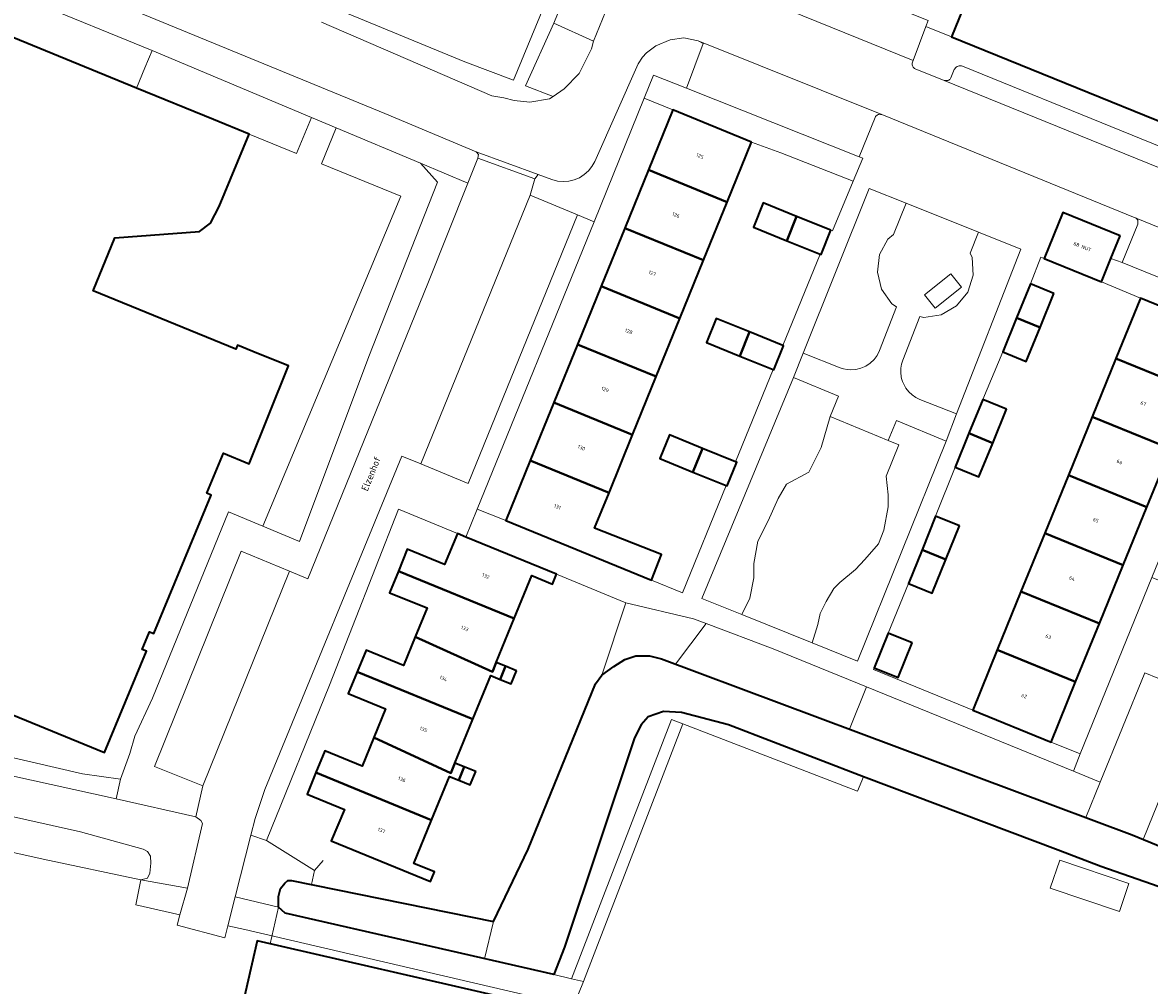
# Model space of a CAD drawing. Header units: metres. Extents: x 110065 to 112666, y 425872 to 427362.
# Tile 86 of 104: x 111609 to 111721, y 426440 to 426536. Entities that reach past the tile are written whole.
import ezdxf

# ---------------------------------------------------------------- set-up
doc = ezdxf.new("R2010")
doc.units = ezdxf.units.M
for name, color, linetype, lineweight in [('B-WE-GK-BESCHOEIING-G', 130, 'GK-BESCHOEIING', 35), ('B-WE-GR-BEPLANTING_CULTUUR_HEESTERS-GV', 90, 'Continuous', 18), ('B-WE-GR-GRAS-GV', 60, 'Continuous', 13), ('B-WE-GR-HAAG-G', 90, 'GR-HAAG1', 13), ('B-WE-IE-TERREINAFSCHEIDING_KUNSTMATIG_HEKWERK-G', 20, 'IE-TERREINAFSCHEIDING-KUNSTMATIG', 18), ('B-WE-OG-BEBOUWING-GV', 7, 'Continuous', 35), ('B-WE-OG-BEBOUWING-T18', 10, 'Continuous', 18), ('B-WE-OG-BEBOUWING_OVERIG-GV', 7, 'Continuous', 18), ('B-WE-OG-BEBOUWING_STRAATNAAM-T35', 50, 'Continuous', 35), ('B-WE-OG-TERREIN_ERF-GV', 7, 'Continuous', 18), ('B-WE-OG-WATER-GV', 130, 'Continuous', 18), ('B-WE-VH-VERHARDING-GV', 252, 'Continuous', 18), ('B-WE-VH-VERHARDING_BETONSTRAATSTEEN-GV', 252, 'Continuous', 18), ('B-WE-VH-VERHARDING_OPEN-GV', 252, 'Continuous', 18), ('B-WE-VH-VERHARDING_STRAATBAKSTEEN-GV', 252, 'Continuous', 18), ('B-WE-VH-VERHARDING_TEGEL-GV', 252, 'Continuous', 18)]:
    doc.layers.add(name, color=color, linetype=linetype, lineweight=lineweight)
doc.styles.add('NLCS-ISO-M200-T18', font='NLCS-ISO.ttf')
doc.styles.add('NLCS-ISO-M200-T35', font='NLCS-ISO.ttf')
doc.linetypes.add('GK-BESCHOEIING', pattern='A,30,-5,[1,NLCS.SHX,S=1,R=0,X=0,Y=0],-5', length=40)
doc.linetypes.add('GR-HAAG1', pattern='A,6,[176,NLCS.SHX,S=0.125,R=0,X=0,Y=0],-2', length=8)
doc.linetypes.add('IE-TERREINAFSCHEIDING-KUNSTMATIG', pattern='A,4,[82,NLCS.SHX,S=0.75,R=90,X=0,Y=0],4,-2', length=10)

msp = doc.modelspace()

# ---------------------------------------------------------------- linework, layer by layer
at = {"layer": 'B-WE-GK-BESCHOEIING-G', "flags": 128}
msp.add_lwpolyline([(111634.849, 426448.149), (111634.822, 426449.224), (111635.041, 426450.018), (111635.453, 426450.539), (111635.77, 426450.809), (111636.127, 426450.807), (111656.14, 426446.732), (111659.606, 426453.905), (111666.284, 426470.304), (111666.899, 426471.149), (111668.072, 426472.015), (111669.181, 426472.715), (111670.274, 426473.077), (111671.616, 426473.084), (111672.829, 426472.775), (111719.492, 426455.328), (111730.82, 426450.682), (111741.927, 426448.788), (111754.304, 426446.117), (111754.923, 426446.311), (111755.327, 426446.971), (111760.899, 426459.815), (111761.731, 426460.286), (111762.75, 426460.33), (111763.81, 426459.986), (111764.381, 426459.277), (111764.751, 426458.613), (111765.052, 426457.844), (111765.242, 426457.052), (111761.516, 426447.421), (111759.822, 426444.178), (111759.017, 426443.015), (111758.504, 426442.587), (111757.764, 426442.174), (111756.435, 426441.943), (111755.006, 426442.064), (111745.399, 426443.863), (111728.592, 426447.935), (111716.372, 426452.202), (111712.146, 426453.8), (111692.847, 426461.1), (111679.455, 426466.233), (111674.783, 426467.469), (111673.006, 426467.559), (111671.49, 426467.027), (111670.788, 426466.249), (111670.13, 426464.953), (111663.192, 426444.204), (111662.126, 426441.472), (111635.485, 426447.558), (111634.849, 426448.149)], dxfattribs=at)
at = {"layer": 'B-WE-GR-BEPLANTING_CULTUUR_HEESTERS-GV', "flags": 128}
for points in [[(111666.079, 426534.016), (111662.133, 426535.822), (111659.331, 426529.602), (111662.074, 426528.526), (111663.169, 426529.309), (111664.639, 426530.83), (111665.868, 426533.278), (111666.079, 426534.016), (111666.079, 426534.016)], [(111638.094, 426526.468), (111622.306, 426533.091), (111621.59, 426531.385), (111620.761, 426529.375), (111628.377, 426526.253), (111631.914, 426524.809), (111636.631, 426522.883), (111638.094, 426526.468), (111638.094, 426526.468)], [(111675.296, 426529.373), (111672.036, 426530.655), (111671.101, 426528.355), (111673.927, 426527.207), (111681.74, 426524.014), (111684.633, 426522.956), (111691.834, 426520.147), (111692.781, 426522.42), (111692.418, 426522.566), (111675.296, 426529.373), (111675.296, 426529.373)], [(111648.917, 426521.927), (111640.563, 426525.432), (111639.109, 426521.871), (111646.956, 426518.668), (111633.284, 426485.938), (111636.912, 426484.423), (111643.781, 426502.75), (111650.589, 426520.034), (111648.917, 426521.927), (111648.917, 426521.927)], [(111697.065, 426517.95), (111693.389, 426519.423), (111686.849, 426503.094), (111690.523, 426501.639), (111690.861, 426501.528), (111691.21, 426501.458), (111691.565, 426501.429), (111692.086, 426501.464), (111692.594, 426501.588), (111693.072, 426501.799), (111693.506, 426502.089), (111693.884, 426502.45), (111694.193, 426502.871), (111694.424, 426503.34), (111696.112, 426507.677), (111695.65, 426507.983), (111694.637, 426509.421), (111694.215, 426511.117), (111694.433, 426512.858), (111695.266, 426514.402), (111695.806, 426514.863), (111697.065, 426517.95), (111697.065, 426517.95)], [(111702.069, 426497.067), (111708.426, 426513.4), (111704.255, 426515.073), (111703.404, 426513.001), (111703.606, 426512.559), (111703.71, 426510.811), (111703.174, 426509.138), (111702.074, 426507.776), (111700.554, 426506.902), (111698.821, 426506.636), (111698.424, 426506.724), (111696.735, 426502.386), (111696.614, 426501.995), (111696.546, 426501.592), (111696.538, 426501.49), (111696.532, 426501.337), (111696.534, 426501.184), (111696.544, 426501.031), (111696.562, 426500.878), (111696.587, 426500.727), (111696.62, 426500.577), (111696.708, 426500.283), (111696.826, 426500), (111697.049, 426499.612), (111697.327, 426499.262), (111697.655, 426498.957), (111698.024, 426498.704), (111698.426, 426498.509), (111702.069, 426497.067), (111702.069, 426497.067)], [(111690.366, 426498.812), (111685.889, 426500.675), (111676.822, 426478.764), (111680.773, 426477.176), (111681.572, 426478.8), (111681.975, 426480.817), (111681.975, 426482.229), (111682.379, 426484.448), (111683.387, 426486.465), (111684.396, 426488.684), (111685.203, 426490.096), (111687.422, 426491.306), (111688.632, 426493.727), (111689.544, 426496.826), (111690.366, 426498.812), (111690.366, 426498.812)], [(111701.023, 426494.379), (111696.105, 426496.425), (111695.279, 426494.44), (111696.357, 426493.991), (111695.106, 426490.903), (111695.276, 426489.031), (111695.276, 426487.839), (111694.851, 426485.541), (111694.34, 426484.18), (111692.978, 426482.648), (111692.042, 426481.627), (111690.51, 426480.35), (111689.915, 426479.755), (111689.149, 426478.478), (111688.553, 426477.287), (111688.298, 426476.18), (111687.768, 426474.366), (111692.254, 426472.563), (111701.023, 426494.379), (111701.023, 426494.379)], [(111675.989, 426476.751), (111669.284, 426478.33), (111666.899, 426471.149), (111668.072, 426472.015), (111669.181, 426472.715), (111670.274, 426473.077), (111671.616, 426473.084), (111672.829, 426472.775), (111674.21, 426472.259), (111677.258, 426476.272), (111675.989, 426476.751), (111675.989, 426476.751)], [(111713.652, 426461.645), (111693.143, 426470), (111691.462, 426465.808), (111714.877, 426457.054), (111716.307, 426460.563), (111713.652, 426461.645), (111713.652, 426461.645)]]:
    msp.add_lwpolyline(points, close=True, dxfattribs=at)
msp.add_lwpolyline([(111736.235, 426504.89), (111718.48, 426512.092), (111718.48, 426512.092), (111718.48, 426512.092), (111717.382, 426512.482), (111716.433, 426510.161), (111720.308, 426508.53), (111728.087, 426505.359)], dxfattribs=at)
at = {"layer": 'B-WE-GR-GRAS-GV', "flags": 128}
for points in [[(111673.472, 426567.269), (111664.092, 426571.084), (111658.313, 426569.135), (111650.23, 426548.05), (111644.884, 426544.773), (111641.688, 426536.778), (111653.3, 426531.989), (111658.143, 426530.152), (111673.472, 426567.269), (111673.472, 426567.269)], [(111695.279, 426494.44), (111689.544, 426496.826), (111688.632, 426493.727), (111687.422, 426491.306), (111685.203, 426490.096), (111684.396, 426488.684), (111683.387, 426486.465), (111682.379, 426484.448), (111681.975, 426482.229), (111681.975, 426480.817), (111681.572, 426478.8), (111680.773, 426477.176), (111687.768, 426474.366), (111688.298, 426476.18), (111688.553, 426477.287), (111689.149, 426478.478), (111689.915, 426479.755), (111690.51, 426480.35), (111692.042, 426481.627), (111692.978, 426482.648), (111694.34, 426484.18), (111694.851, 426485.541), (111695.276, 426487.839), (111695.276, 426489.031), (111695.106, 426490.903), (111696.357, 426493.991), (111695.279, 426494.44), (111695.279, 426494.44)], [(111683.87, 426473.778), (111677.258, 426476.272), (111674.21, 426472.259), (111691.462, 426465.808), (111693.143, 426470), (111683.87, 426473.778), (111683.87, 426473.778)], [(111674.783, 426467.469), (111673.006, 426467.559), (111671.49, 426467.027), (111670.788, 426466.249), (111670.13, 426464.953), (111663.192, 426444.204), (111662.126, 426441.472), (111663.877, 426441.072), (111673.813, 426466.785), (111674.943, 426466.348), (111692.25, 426459.662), (111692.847, 426461.1), (111679.455, 426466.233), (111674.783, 426467.469), (111674.783, 426467.469)], [(111633.644, 426454.782), (111632.111, 426455.311), (111630.547, 426449.175), (111634.849, 426448.149), (111634.822, 426449.224), (111635.041, 426450.018), (111635.453, 426450.539), (111635.77, 426450.809), (111636.127, 426450.807), (111638.106, 426450.404), (111638.392, 426451.811), (111633.644, 426454.782), (111633.644, 426454.782)]]:
    msp.add_lwpolyline(points, close=True, dxfattribs=at)
msp.add_lwpolyline([(111587.064, 426461.923), (111615.211, 426455.63), (111621.435, 426453.927), (111621.841, 426453.673), (111622.135, 426453.231), (111622.168, 426452.52), (111622.083, 426451.537), (111621.843, 426451.052), (111621.19, 426450.888), (111625.823, 426450.06), (111627.287, 426456.45), (111627.138, 426456.749), (111626.65, 426457.128), (111618.728, 426458.895), (111599.663, 426463.095)], dxfattribs=at)
at = {"layer": 'B-WE-GR-HAAG-G', "flags": 128}
for points in [[(111684.633, 426522.956), (111691.834, 426520.147)], [(111633.644, 426454.782), (111638.392, 426451.811), (111639.281, 426452.789)]]:
    msp.add_lwpolyline(points, dxfattribs=at)
at = {"layer": 'B-WE-IE-TERREINAFSCHEIDING_KUNSTMATIG_HEKWERK-G', "flags": 128}
for points in [[(111681.74, 426524.014), (111684.633, 426522.956)], [(111634.849, 426448.149), (111634.026, 426444.532)]]:
    msp.add_lwpolyline(points, dxfattribs=at)
at = {"layer": 'B-WE-OG-BEBOUWING-GV', "flags": 128}
for points in [[(111756.944, 426565.63), (111759.917, 426572.939), (111763.666, 426582.154), (111753.839, 426586.159), (111753.112, 426584.308), (111749.406, 426585.812), (111747.902, 426582.106), (111744.195, 426583.61), (111743.063, 426580.821), (111739.356, 426582.325), (111736.902, 426583.321), (111726.385, 426587.589), (111714.465, 426558.216), (111711.345, 426550.53), (111708.566, 426551.662), (111701.558, 426534.462), (111735.453, 426520.7), (111740.317, 426532.748), (111743.107, 426531.614), (111756.944, 426565.63), (111756.944, 426565.63)], [(111681.74, 426524.014), (111673.927, 426527.207), (111671.509, 426521.257), (111679.322, 426518.064), (111681.74, 426524.014), (111681.74, 426524.014)], [(111679.322, 426518.064), (111671.509, 426521.257), (111669.166, 426515.492), (111676.979, 426512.299), (111679.322, 426518.064), (111679.322, 426518.064)], [(111686.207, 426516.649), (111682.894, 426517.984), (111681.922, 426515.574), (111685.231, 426514.241), (111686.207, 426516.649), (111686.207, 426516.649)], [(111689.613, 426515.276), (111686.207, 426516.649), (111685.231, 426514.241), (111688.54, 426512.907), (111688.641, 426512.866), (111689.613, 426515.276), (111689.613, 426515.276)], [(111718.299, 426514.724), (111712.615, 426517.031), (111710.749, 426512.468), (111716.433, 426510.161), (111717.382, 426512.482), (111718.299, 426514.724), (111718.299, 426514.724)], [(111676.979, 426512.299), (111669.166, 426515.492), (111666.823, 426509.728), (111674.636, 426506.534), (111676.979, 426512.299), (111676.979, 426512.299)], [(111711.723, 426509.012), (111709.394, 426509.96), (111708.024, 426506.594), (111710.352, 426505.645), (111711.723, 426509.012), (111711.723, 426509.012)], [(111674.636, 426506.534), (111666.823, 426509.728), (111664.48, 426503.963), (111672.294, 426500.77), (111674.636, 426506.534), (111674.636, 426506.534)], [(111728.087, 426505.359), (111720.308, 426508.53), (111717.877, 426502.565), (111725.656, 426499.395), (111728.087, 426505.359), (111728.087, 426505.359)], [(111681.549, 426505.194), (111678.243, 426506.542), (111677.269, 426504.154), (111680.576, 426502.806), (111681.549, 426505.194), (111681.549, 426505.194)], [(111710.352, 426505.645), (111708.024, 426506.594), (111706.653, 426503.227), (111708.981, 426502.279), (111710.352, 426505.645), (111710.352, 426505.645)], [(111684.855, 426503.847), (111681.549, 426505.194), (111680.576, 426502.806), (111683.883, 426501.458), (111683.937, 426501.436), (111684.91, 426503.824), (111684.855, 426503.847), (111684.855, 426503.847)], [(111672.294, 426500.77), (111664.48, 426503.963), (111662.138, 426498.198), (111669.951, 426495.005), (111672.294, 426500.77), (111672.294, 426500.77)], [(111725.656, 426499.395), (111717.877, 426502.565), (111715.521, 426496.786), (111723.3, 426493.615), (111725.656, 426499.395), (111725.656, 426499.395)], [(111669.951, 426495.005), (111662.138, 426498.198), (111659.795, 426492.433), (111667.608, 426489.24), (111669.951, 426495.005), (111669.951, 426495.005)], [(111707.034, 426497.54), (111704.673, 426498.506), (111703.298, 426495.145), (111705.659, 426494.179), (111707.034, 426497.54), (111707.034, 426497.54)], [(111723.3, 426493.615), (111715.521, 426496.786), (111713.166, 426491.007), (111720.945, 426487.836), (111723.3, 426493.615), (111723.3, 426493.615)], [(111676.885, 426493.65), (111673.605, 426494.984), (111672.65, 426492.635), (111675.93, 426491.301), (111676.885, 426493.65), (111676.885, 426493.65)], [(111705.659, 426494.179), (111703.298, 426495.145), (111701.922, 426491.783), (111704.283, 426490.817), (111705.659, 426494.179), (111705.659, 426494.179)], [(111680.165, 426492.316), (111676.885, 426493.65), (111675.93, 426491.301), (111679.209, 426489.968), (111679.319, 426489.923), (111680.274, 426492.272), (111680.165, 426492.316), (111680.165, 426492.316)], [(111667.608, 426489.24), (111659.795, 426492.433), (111657.377, 426486.483), (111671.838, 426480.574), (111672.822, 426483.115), (111666.184, 426485.736), (111667.608, 426489.24), (111667.608, 426489.24)], [(111720.945, 426487.836), (111713.166, 426491.007), (111710.81, 426485.228), (111718.589, 426482.057), (111720.945, 426487.836), (111720.945, 426487.836)], [(111702.371, 426485.983), (111699.995, 426486.945), (111698.643, 426483.605), (111701.019, 426482.643), (111702.371, 426485.983), (111702.371, 426485.983)], [(111653.425, 426484.862), (111652.572, 426485.213), (111651.309, 426482.146), (111647.601, 426483.645), (111646.729, 426481.486), (111658.213, 426476.776), (111659.963, 426481.044), (111662.006, 426480.203), (111662.401, 426481.165), (111653.425, 426484.862), (111653.425, 426484.862)], [(111718.589, 426482.057), (111710.81, 426485.228), (111708.454, 426479.448), (111716.234, 426476.278), (111718.589, 426482.057), (111718.589, 426482.057)], [(111701.019, 426482.643), (111698.643, 426483.605), (111697.29, 426480.265), (111699.666, 426479.302), (111701.019, 426482.643), (111701.019, 426482.643)], [(111658.213, 426476.776), (111646.729, 426481.486), (111645.856, 426479.326), (111649.564, 426477.827), (111648.391, 426474.98), (111656.049, 426471.499), (111656.428, 426472.425), (111658.213, 426476.776), (111658.213, 426476.776)], [(111716.234, 426476.278), (111708.454, 426479.448), (111706.099, 426473.669), (111713.878, 426470.498), (111716.234, 426476.278), (111716.234, 426476.278)], [(111697.652, 426474.38), (111695.28, 426475.331), (111693.902, 426471.894), (111696.273, 426470.943), (111697.652, 426474.38), (111697.652, 426474.38)], [(111656.049, 426471.499), (111648.391, 426474.98), (111647.217, 426472.132), (111643.519, 426473.655), (111642.634, 426471.507), (111654.12, 426466.797), (111655.896, 426471.128), (111656.81, 426470.751), (111657.341, 426472.048), (111656.428, 426472.425), (111656.049, 426471.499), (111656.049, 426471.499)], [(111713.878, 426470.498), (111706.099, 426473.669), (111703.668, 426467.705), (111711.447, 426464.534), (111713.878, 426470.498), (111713.878, 426470.498)], [(111658.452, 426471.589), (111657.341, 426472.048), (111656.81, 426470.751), (111657.917, 426470.294), (111658.452, 426471.589), (111658.452, 426471.589)], [(111654.12, 426466.797), (111642.634, 426471.507), (111641.749, 426469.359), (111645.447, 426467.835), (111644.289, 426464.992), (111651.927, 426461.45), (111652.333, 426462.44), (111654.12, 426466.797), (111654.12, 426466.797)], [(111651.927, 426461.45), (111644.289, 426464.992), (111643.132, 426462.15), (111639.429, 426463.663), (111638.549, 426461.509), (111650.022, 426456.803), (111651.796, 426461.129), (111652.702, 426460.76), (111653.239, 426462.071), (111652.333, 426462.44), (111651.927, 426461.45), (111651.927, 426461.45)], [(111654.389, 426461.602), (111653.239, 426462.071), (111652.702, 426460.76), (111653.854, 426460.29), (111654.389, 426461.602), (111654.389, 426461.602)], [(111650.022, 426456.803), (111638.549, 426461.509), (111637.669, 426459.354), (111641.372, 426457.842), (111640.074, 426454.737), (111649.909, 426450.704), (111650.304, 426451.666), (111648.259, 426452.505), (111650.022, 426456.803), (111650.022, 426456.803)], [(111657.749, 426439.086), (111632.738, 426444.828), (111629.253, 426429.647), (111654.264, 426423.905), (111657.749, 426439.086), (111657.749, 426439.086)]]:
    msp.add_lwpolyline(points, close=True, dxfattribs=at)
msp.add_lwpolyline([(111598.058, 426471.503), (111617.572, 426463.504), (111621.75, 426473.545), (111621.315, 426473.724), (111622.041, 426475.468), (111622.475, 426475.288), (111628.163, 426489.017), (111627.731, 426489.196), (111629.37, 426493.187), (111631.921, 426492.131), (111635.831, 426501.831), (111632.302, 426503.267), (111630.784, 426503.889), (111630.618, 426503.482), (111616.478, 426509.278), (111618.624, 426514.513), (111626.997, 426515.161), (111628.089, 426515.994), (111628.968, 426517.637), (111631.914, 426524.809), (111631.914, 426524.809), (111631.914, 426524.809), (111628.377, 426526.253), (111620.761, 426529.375), (111607.317, 426534.885)], dxfattribs=at)
at = {"layer": 'B-WE-OG-BEBOUWING_OVERIG-GV', "flags": 128}
msp.add_lwpolyline([(111719.159, 426450.523), (111712.296, 426452.828), (111711.362, 426450.048), (111718.225, 426447.743), (111719.159, 426450.523), (111719.159, 426450.523)], close=True, dxfattribs=at)
at = {"layer": 'B-WE-OG-TERREIN_ERF-GV', "flags": 128}
for points in [[(111673.927, 426527.207), (111671.101, 426528.355), (111666.13, 426516.122), (111654.551, 426487.631), (111657.377, 426486.483), (111659.795, 426492.433), (111662.138, 426498.198), (111664.48, 426503.963), (111666.823, 426509.728), (111669.166, 426515.492), (111671.509, 426521.257), (111673.927, 426527.207), (111673.927, 426527.207)], [(111684.633, 426522.956), (111681.74, 426524.014), (111679.322, 426518.064), (111676.979, 426512.299), (111674.636, 426506.534), (111672.294, 426500.77), (111669.951, 426495.005), (111667.608, 426489.24), (111666.184, 426485.736), (111672.822, 426483.115), (111671.838, 426480.574), (111674.882, 426479.33), (111679.209, 426489.968), (111675.93, 426491.301), (111672.65, 426492.635), (111673.605, 426494.984), (111676.885, 426493.65), (111680.165, 426492.316), (111683.883, 426501.458), (111680.576, 426502.806), (111677.269, 426504.154), (111678.243, 426506.542), (111681.549, 426505.194), (111684.855, 426503.847), (111688.54, 426512.907), (111685.231, 426514.241), (111681.922, 426515.574), (111682.894, 426517.984), (111686.207, 426516.649), (111689.613, 426515.276), (111689.778, 426515.21), (111691.834, 426520.147), (111684.633, 426522.956), (111684.633, 426522.956)], [(111710.749, 426512.468), (111710.411, 426512.605), (111709.394, 426509.96), (111711.723, 426509.012), (111710.352, 426505.645), (111708.981, 426502.279), (111706.653, 426503.227), (111704.673, 426498.506), (111707.034, 426497.54), (111705.659, 426494.179), (111704.283, 426490.817), (111701.922, 426491.783), (111699.995, 426486.945), (111702.371, 426485.983), (111701.019, 426482.643), (111699.666, 426479.302), (111697.29, 426480.265), (111695.28, 426475.331), (111697.652, 426474.38), (111696.273, 426470.943), (111693.902, 426471.894), (111693.83, 426471.715), (111703.668, 426467.705), (111706.099, 426473.669), (111708.454, 426479.448), (111710.81, 426485.228), (111713.166, 426491.007), (111715.521, 426496.786), (111717.877, 426502.565), (111720.308, 426508.53), (111716.433, 426510.161), (111710.749, 426512.468), (111710.749, 426512.468)], [(111730.958, 426504.189), (111728.087, 426505.359), (111725.656, 426499.395), (111723.3, 426493.615), (111720.945, 426487.836), (111718.589, 426482.057), (111716.234, 426476.278), (111713.878, 426470.498), (111711.447, 426464.534), (111714.317, 426463.364), (111721.447, 426480.857), (111730.82, 426503.851), (111730.958, 426504.189), (111730.958, 426504.189)], [(111652.572, 426485.213), (111646.748, 426487.611), (111639.88, 426470.182), (111633.644, 426454.782), (111638.392, 426451.811), (111638.106, 426450.404), (111656.14, 426446.732), (111659.606, 426453.905), (111666.284, 426470.304), (111666.899, 426471.149), (111669.284, 426478.33), (111662.401, 426481.165), (111662.006, 426480.203), (111659.963, 426481.044), (111658.213, 426476.776), (111656.428, 426472.425), (111657.341, 426472.048), (111658.452, 426471.589), (111657.917, 426470.294), (111656.81, 426470.751), (111655.896, 426471.128), (111654.12, 426466.797), (111652.333, 426462.44), (111653.239, 426462.071), (111654.389, 426461.602), (111653.854, 426460.29), (111652.702, 426460.76), (111651.796, 426461.129), (111650.022, 426456.803), (111648.259, 426452.505), (111650.304, 426451.666), (111649.909, 426450.704), (111640.074, 426454.737), (111641.372, 426457.842), (111637.669, 426459.354), (111638.549, 426461.509), (111639.429, 426463.663), (111643.132, 426462.15), (111644.289, 426464.992), (111645.447, 426467.835), (111641.749, 426469.359), (111642.634, 426471.507), (111643.519, 426473.655), (111647.217, 426472.132), (111648.391, 426474.98), (111649.564, 426477.827), (111645.856, 426479.326), (111646.729, 426481.486), (111647.601, 426483.645), (111651.309, 426482.146), (111652.572, 426485.213), (111652.572, 426485.213)], [(111729.712, 426477.583), (111726.756, 426478.779), (111723.321, 426470.352), (111720.728, 426471.41), (111716.307, 426460.563), (111714.877, 426457.054), (111719.492, 426455.328), (111720.576, 426454.884), (111723.901, 426463.112), (111725.066, 426466.086), (111728.15, 426473.717), (111729.712, 426477.583), (111729.712, 426477.583)], [(111674.943, 426466.348), (111673.813, 426466.785), (111663.877, 426441.072), (111665.071, 426440.799), (111674.943, 426466.348), (111674.943, 426466.348)], [(111625.823, 426450.06), (111621.19, 426450.888), (111620.7, 426448.381), (111625.065, 426447.395), (111625.823, 426450.06), (111625.823, 426450.06)], [(111634.849, 426448.149), (111630.547, 426449.175), (111629.819, 426446.322), (111631.485, 426445.946), (111664.097, 426438.342), (111665.071, 426440.799), (111663.877, 426441.072), (111662.126, 426441.472), (111655.254, 426443.042), (111635.485, 426447.558), (111634.849, 426448.149), (111634.849, 426448.149)], [(111629.253, 426429.647), (111632.738, 426444.828), (111657.749, 426439.086), (111654.264, 426423.905), (111629.253, 426429.647), (111629.253, 426429.647)]]:
    msp.add_lwpolyline(points, close=True, dxfattribs=at)
for points in [[(111596.703, 426465.719), (111615.403, 426461.378), (111619.164, 426460.847), (111620.106, 426463.4), (111620.592, 426465.115), (111622.346, 426468.874), (111629.883, 426487.359), (111633.284, 426485.938), (111646.956, 426518.668), (111639.109, 426521.871), (111640.563, 426525.432), (111638.094, 426526.468), (111636.631, 426522.883), (111631.914, 426524.809), (111628.968, 426517.637), (111628.089, 426515.994), (111626.997, 426515.161), (111618.624, 426514.513), (111616.478, 426509.278), (111630.618, 426503.482), (111630.784, 426503.889), (111632.302, 426503.267), (111635.831, 426501.831), (111631.921, 426492.131), (111629.37, 426493.187), (111627.731, 426489.196), (111628.163, 426489.017), (111622.475, 426475.288), (111622.041, 426475.468), (111621.315, 426473.724), (111621.75, 426473.545), (111617.572, 426463.504), (111598.058, 426471.503)], [(111756.705, 426435.733), (111758.409, 426440.62), (111758.915, 426441.733), (111756.435, 426441.943), (111755.006, 426442.064), (111745.399, 426443.863), (111728.592, 426447.935), (111716.372, 426452.202), (111692.847, 426461.1), (111692.25, 426459.662), (111674.943, 426466.348), (111665.071, 426440.799), (111664.097, 426438.342)], [(111723.901, 426463.112), (111720.576, 426454.884), (111730.82, 426450.682)], [(111664.097, 426438.342), (111631.485, 426445.946), (111629.819, 426446.322), (111629.514, 426445.127), (111624.775, 426446.375), (111624.775, 426446.375), (111624.775, 426446.375), (111625.065, 426447.395), (111620.7, 426448.381), (111621.19, 426450.888), (111611.512, 426452.91), (111592.246, 426457.205), (111590.718, 426451.955), (111590.314, 426450.684), (111586.444, 426437.655)]]:
    msp.add_lwpolyline(points, dxfattribs=at)
at = {"layer": 'B-WE-OG-WATER-GV', "flags": 128}
for points in [[(111730.82, 426450.682), (111720.576, 426454.884), (111719.492, 426455.328), (111714.877, 426457.054), (111691.462, 426465.808), (111674.21, 426472.259), (111672.829, 426472.775), (111672.829, 426472.775), (111672.829, 426472.775), (111671.616, 426473.084), (111670.274, 426473.077), (111669.181, 426472.715), (111668.072, 426472.015), (111666.899, 426471.149), (111666.284, 426470.304), (111659.606, 426453.905), (111656.14, 426446.732), (111655.254, 426443.042), (111662.126, 426441.472), (111663.192, 426444.204), (111670.13, 426464.953), (111670.788, 426466.249), (111671.49, 426467.027), (111673.006, 426467.559), (111674.783, 426467.469), (111679.455, 426466.233), (111692.847, 426461.1), (111716.372, 426452.202), (111728.592, 426447.935)], [(111592.246, 426457.205), (111611.512, 426452.91), (111621.19, 426450.888), (111621.843, 426451.052), (111622.083, 426451.537), (111622.168, 426452.52), (111622.135, 426453.231), (111621.841, 426453.673), (111621.435, 426453.927), (111615.211, 426455.63), (111587.064, 426461.923)]]:
    msp.add_lwpolyline(points, dxfattribs=at)
msp.add_lwpolyline([(111636.127, 426450.807), (111635.77, 426450.809), (111635.453, 426450.539), (111635.041, 426450.018), (111634.822, 426449.224), (111634.849, 426448.149), (111635.485, 426447.558), (111655.254, 426443.042), (111656.14, 426446.732), (111638.106, 426450.404), (111636.127, 426450.807), (111636.127, 426450.807)], close=True, dxfattribs=at)
at = {"layer": 'B-WE-VH-VERHARDING-GV', "flags": 128}
msp.add_lwpolyline([(111702.557, 426509.641), (111701.487, 426510.967), (111698.883, 426508.868), (111699.952, 426507.541), (111702.557, 426509.641), (111702.557, 426509.641)], close=True, dxfattribs=at)
at = {"layer": 'B-WE-VH-VERHARDING_BETONSTRAATSTEEN-GV', "flags": 128}
for points in [[(111675.799, 426557.954), (111671.813, 426559.537), (111662.133, 426535.822), (111666.079, 426534.016), (111669.938, 426543.519), (111675.799, 426557.954), (111675.799, 426557.954)], [(111691.534, 426539.218), (111678.948, 426544.25), (111677.544, 426540.461), (111677.267, 426540.422), (111697.77, 426532.121), (111699.035, 426535.486), (111699.254, 426536.069), (111693.511, 426538.394), (111691.534, 426539.218), (111691.534, 426539.218)], [(111694.649, 426526.737), (111676.445, 426534.058), (111676.952, 426533.79), (111675.296, 426529.373), (111692.418, 426522.566), (111694.001, 426526.469), (111694.041, 426526.54), (111694.091, 426526.603), (111694.15, 426526.658), (111694.218, 426526.703), (111694.291, 426526.737), (111694.37, 426526.759), (111694.45, 426526.768), (111694.518, 426526.767), (111694.584, 426526.756), (111694.649, 426526.737), (111694.649, 426526.737)], [(111664.468, 426516.814), (111659.786, 426518.763), (111648.953, 426492.111), (111653.643, 426490.179), (111664.468, 426516.814), (111664.468, 426516.814)], [(111738.281, 426508.957), (111738.36, 426508.937), (111719.881, 426516.467), (111719.941, 426516.41), (111719.991, 426516.345), (111720.031, 426516.273), (111720.038, 426515.876), (111718.48, 426512.092), (111736.235, 426504.89), (111737.746, 426508.668), (111737.785, 426508.74), (111737.835, 426508.805), (111737.895, 426508.86), (111737.963, 426508.905), (111738.038, 426508.938), (111738.118, 426508.958), (111738.199, 426508.964), (111738.281, 426508.957), (111738.281, 426508.957)], [(111635.92, 426481.478), (111631.145, 426483.472), (111622.533, 426462.118), (111627.332, 426460.183), (111635.92, 426481.478), (111635.92, 426481.478)]]:
    msp.add_lwpolyline(points, close=True, dxfattribs=at)
msp.add_lwpolyline([(111734.201, 426518.717), (111702.649, 426531.535), (111702.649, 426531.535), (111702.649, 426531.535), (111702.546, 426531.562), (111702.44, 426531.573), (111702.334, 426531.566), (111702.23, 426531.541), (111702.132, 426531.501), (111702.041, 426531.444), (111701.961, 426531.374), (111701.893, 426531.292), (111701.84, 426531.2), (111701.505, 426530.399), (111701.47, 426530.331), (111701.425, 426530.269), (111701.372, 426530.215), (111701.312, 426530.168), (111701.245, 426530.131), (111700.847, 426530.112), (111734.395, 426516.494)], dxfattribs=at)
at = {"layer": 'B-WE-VH-VERHARDING_OPEN-GV', "flags": 128}
for points in [[(111673.472, 426567.269), (111658.143, 426530.152), (111653.3, 426531.989), (111641.688, 426536.778)], [(111639.095, 426535.915), (111656, 426528.589), (111657.18, 426528.404), (111658.21, 426528.136), (111659.769, 426527.974), (111661.709, 426528.318), (111662.074, 426528.526), (111659.331, 426529.602), (111662.133, 426535.822), (111671.813, 426559.537)], [(111699.254, 426536.069), (111699.035, 426535.486), (111701.558, 426534.462), (111708.566, 426551.662)], [(111591.814, 426548.852), (111645.392, 426526.838), (111654.436, 426523.044), (111660.594, 426520.795), (111661.947, 426520.301), (111662.49, 426520.152), (111663.051, 426520.096), (111663.613, 426520.134), (111664.16, 426520.264), (111664.679, 426520.484), (111665.154, 426520.787), (111665.572, 426521.165), (111665.921, 426521.606), (111666.192, 426522.1), (111670.498, 426531.779), (111670.934, 426532.423), (111671.341, 426532.85), (111672.252, 426533.544), (111673.685, 426534.162), (111675.016, 426534.34), (111676.445, 426534.058), (111694.649, 426526.737), (111719.77, 426516.519), (111719.808, 426516.503), (111719.881, 426516.467), (111738.36, 426508.937)], [(111669.938, 426543.519), (111666.079, 426534.016), (111665.868, 426533.278), (111664.639, 426530.83), (111663.169, 426529.309), (111662.074, 426528.526), (111661.709, 426528.318), (111659.769, 426527.974), (111658.21, 426528.136), (111657.18, 426528.404), (111656, 426528.589), (111639.095, 426535.915)], [(111734.395, 426516.494), (111700.847, 426530.112), (111697.974, 426531.287), (111697.897, 426531.325), (111697.828, 426531.376), (111697.769, 426531.439), (111697.722, 426531.51), (111697.688, 426531.589), (111697.668, 426531.672), (111697.662, 426531.758), (111697.672, 426531.843), (111697.696, 426531.925), (111697.77, 426532.121), (111677.267, 426540.422)]]:
    msp.add_lwpolyline(points, dxfattribs=at)
for points in [[(111694.649, 426526.737), (111694.584, 426526.756), (111694.518, 426526.767), (111694.45, 426526.768), (111694.37, 426526.759), (111694.291, 426526.737), (111694.218, 426526.703), (111694.15, 426526.658), (111694.091, 426526.603), (111694.041, 426526.54), (111694.001, 426526.469), (111692.418, 426522.566), (111692.781, 426522.42), (111691.834, 426520.147), (111689.778, 426515.21), (111689.613, 426515.276), (111688.641, 426512.866), (111688.54, 426512.907), (111684.855, 426503.847), (111684.91, 426503.824), (111683.937, 426501.436), (111683.883, 426501.458), (111680.165, 426492.316), (111680.274, 426492.272), (111679.319, 426489.923), (111679.209, 426489.968), (111674.882, 426479.33), (111671.838, 426480.574), (111657.377, 426486.483), (111654.551, 426487.631), (111653.425, 426484.862), (111662.401, 426481.165), (111669.284, 426478.33), (111675.989, 426476.751), (111677.258, 426476.272), (111683.87, 426473.778), (111693.143, 426470), (111713.652, 426461.645), (111714.317, 426463.364), (111711.447, 426464.534), (111703.668, 426467.705), (111693.83, 426471.715), (111693.902, 426471.894), (111695.28, 426475.331), (111697.29, 426480.265), (111698.643, 426483.605), (111699.995, 426486.945), (111701.922, 426491.783), (111703.298, 426495.145), (111704.673, 426498.506), (111706.653, 426503.227), (111708.024, 426506.594), (111709.394, 426509.96), (111710.411, 426512.605), (111710.749, 426512.468), (111712.615, 426517.031), (111718.299, 426514.724), (111717.382, 426512.482), (111718.48, 426512.092), (111720.038, 426515.876), (111720.031, 426516.273), (111719.991, 426516.345), (111719.941, 426516.41), (111719.881, 426516.467), (111719.808, 426516.503), (111719.77, 426516.519), (111694.649, 426526.737), (111694.649, 426526.737)], [(111660.253, 426520.387), (111654.597, 426522.42), (111653.615, 426519.956), (111649.648, 426509.999), (111637.762, 426480.709), (111635.92, 426481.478), (111627.332, 426460.183), (111626.65, 426457.128), (111627.138, 426456.749), (111627.287, 426456.45), (111625.823, 426450.06), (111625.065, 426447.395), (111624.775, 426446.375), (111629.514, 426445.127), (111629.819, 426446.322), (111630.547, 426449.175), (111632.111, 426455.311), (111632.532, 426456.963), (111633.479, 426459.813), (111647.061, 426492.89), (111648.953, 426492.111), (111659.786, 426518.763), (111660.253, 426520.387), (111660.253, 426520.387)], [(111660.594, 426520.795), (111654.436, 426523.044), (111654.674, 426522.772), (111654.597, 426522.42), (111660.253, 426520.387), (111660.594, 426520.795), (111660.594, 426520.795)], [(111693.389, 426519.423), (111697.065, 426517.95), (111704.255, 426515.073), (111708.426, 426513.4), (111702.069, 426497.067), (111701.023, 426494.379), (111692.254, 426472.563), (111687.768, 426474.366), (111680.773, 426477.176), (111676.822, 426478.764), (111685.889, 426500.675), (111686.849, 426503.094), (111693.389, 426519.423), (111693.389, 426519.423)], [(111703.606, 426512.559), (111703.404, 426513.001), (111704.255, 426515.073), (111697.065, 426517.95), (111695.806, 426514.863), (111695.266, 426514.402), (111694.433, 426512.858), (111694.215, 426511.117), (111694.637, 426509.421), (111695.65, 426507.983), (111696.112, 426507.677), (111694.424, 426503.34), (111694.193, 426502.871), (111693.884, 426502.45), (111693.506, 426502.089), (111693.072, 426501.799), (111692.594, 426501.588), (111692.086, 426501.464), (111691.565, 426501.429), (111691.21, 426501.458), (111690.861, 426501.528), (111690.523, 426501.639), (111686.849, 426503.094), (111685.889, 426500.675), (111690.366, 426498.812), (111689.544, 426496.826), (111695.279, 426494.44), (111696.105, 426496.425), (111701.023, 426494.379), (111702.069, 426497.067), (111698.426, 426498.509), (111698.024, 426498.704), (111697.655, 426498.957), (111697.327, 426499.262), (111697.049, 426499.612), (111696.826, 426500), (111696.708, 426500.283), (111696.62, 426500.577), (111696.587, 426500.727), (111696.562, 426500.878), (111696.544, 426501.031), (111696.534, 426501.184), (111696.532, 426501.337), (111696.538, 426501.49), (111696.546, 426501.592), (111696.614, 426501.995), (111696.735, 426502.386), (111698.424, 426506.724), (111698.821, 426506.636), (111700.554, 426506.902), (111702.074, 426507.776), (111703.174, 426509.138), (111703.71, 426510.811), (111703.606, 426512.559), (111703.606, 426512.559)], [(111698.883, 426508.868), (111701.487, 426510.967), (111702.557, 426509.641), (111699.952, 426507.541), (111698.883, 426508.868), (111698.883, 426508.868)]]:
    msp.add_lwpolyline(points, close=True, dxfattribs=at)
at = {"layer": 'B-WE-VH-VERHARDING_STRAATBAKSTEEN-GV', "flags": 128}
msp.add_lwpolyline([(111599.663, 426463.095), (111618.728, 426458.895), (111619.164, 426460.847), (111615.403, 426461.378), (111596.703, 426465.719)], dxfattribs=at)
at = {"layer": 'B-WE-VH-VERHARDING_TEGEL-GV', "flags": 128}
for points in [[(111645.392, 426526.838), (111591.814, 426548.852), (111590.663, 426546.075), (111591.299, 426545.81), (111593.153, 426545.04), (111608.822, 426538.596), (111610.305, 426537.995), (111622.306, 426533.091), (111638.094, 426526.468), (111640.563, 426525.432), (111648.917, 426521.927), (111653.615, 426519.956), (111654.597, 426522.42), (111654.674, 426522.772), (111654.436, 426523.044), (111645.392, 426526.838), (111645.392, 426526.838)], [(111610.305, 426537.995), (111608.822, 426538.596), (111607.317, 426534.885), (111620.761, 426529.375), (111621.59, 426531.385), (111622.306, 426533.091), (111610.305, 426537.995), (111610.305, 426537.995)], [(111676.445, 426534.058), (111675.016, 426534.34), (111673.685, 426534.162), (111672.252, 426533.544), (111671.341, 426532.85), (111670.934, 426532.423), (111670.498, 426531.779), (111666.192, 426522.1), (111665.921, 426521.606), (111665.572, 426521.165), (111665.154, 426520.787), (111664.679, 426520.484), (111664.16, 426520.264), (111663.613, 426520.134), (111663.051, 426520.096), (111662.49, 426520.152), (111661.947, 426520.301), (111660.594, 426520.795), (111660.253, 426520.387), (111659.786, 426518.763), (111664.468, 426516.814), (111666.13, 426516.122), (111671.101, 426528.355), (111672.036, 426530.655), (111675.296, 426529.373), (111676.952, 426533.79), (111676.445, 426534.058), (111676.445, 426534.058)], [(111653.615, 426519.956), (111648.917, 426521.927), (111650.589, 426520.034), (111643.781, 426502.75), (111636.912, 426484.423), (111633.284, 426485.938), (111629.883, 426487.359), (111622.346, 426468.874), (111620.592, 426465.115), (111620.106, 426463.4), (111619.164, 426460.847), (111618.728, 426458.895), (111626.65, 426457.128), (111627.332, 426460.183), (111622.533, 426462.118), (111631.145, 426483.472), (111635.92, 426481.478), (111637.762, 426480.709), (111649.648, 426509.999), (111653.615, 426519.956), (111653.615, 426519.956)], [(111666.13, 426516.122), (111664.468, 426516.814), (111653.643, 426490.179), (111648.953, 426492.111), (111647.061, 426492.89), (111633.479, 426459.813), (111632.532, 426456.963), (111632.111, 426455.311), (111633.644, 426454.782), (111639.88, 426470.182), (111646.748, 426487.611), (111652.572, 426485.213), (111653.425, 426484.862), (111654.551, 426487.631), (111666.13, 426516.122), (111666.13, 426516.122)], [(111726.756, 426478.779), (111721.447, 426480.857), (111714.317, 426463.364), (111713.652, 426461.645), (111716.307, 426460.563), (111720.728, 426471.41), (111723.321, 426470.352), (111726.756, 426478.779), (111726.756, 426478.779)]]:
    msp.add_lwpolyline(points, close=True, dxfattribs=at)
msp.add_lwpolyline([(111735.453, 426520.7), (111701.558, 426534.462), (111699.035, 426535.486), (111697.77, 426532.121), (111697.696, 426531.925), (111697.672, 426531.843), (111697.662, 426531.758), (111697.668, 426531.672), (111697.688, 426531.589), (111697.722, 426531.51), (111697.769, 426531.439), (111697.828, 426531.376), (111697.897, 426531.325), (111697.974, 426531.287), (111700.847, 426530.112), (111701.245, 426530.131), (111701.312, 426530.168), (111701.372, 426530.215), (111701.425, 426530.269), (111701.47, 426530.331), (111701.505, 426530.399), (111701.84, 426531.2), (111701.893, 426531.292), (111701.961, 426531.374), (111702.041, 426531.444), (111702.132, 426531.501), (111702.23, 426531.541), (111702.334, 426531.566), (111702.44, 426531.573), (111702.546, 426531.562), (111702.649, 426531.535), (111734.201, 426518.717)], dxfattribs=at)

# ---------------------------------------------------------------- texts
at = {"layer": 'B-WE-OG-BEBOUWING-T18', "char_height": 0.36, "attachment_point": 5, "style": 'NLCS-ISO-M200-T18'}
for s, insert, rotation in [('125', (111676.625, 426522.633), 338), ('126', (111674.244, 426516.778), 338), ('68 NUT', (111714.541, 426513.639), 338), ('127', (111671.901, 426511.013), 338), ('128', (111669.558, 426505.249), 338), ('129', (111667.216, 426499.484), 338), ('67', (111720.589, 426498.09), 338), ('130', (111664.873, 426493.719), 338), ('66', (111718.233, 426492.311), 338), ('131', (111662.492, 426487.863), 338), ('65', (111715.878, 426486.532), 338), ('132', (111655.39, 426480.993), 338), ('64', (111713.522, 426480.753), 338), ('133', (111653.304, 426475.792), 337), ('63', (111711.166, 426474.973), 338), ('134', (111651.182, 426470.834), 337), ('62', (111708.773, 426469.102), 338), ('135', (111649.21, 426465.789), 337), ('136', (111647.071, 426460.831), 337), ('137', (111645.049, 426455.77), 338)]:
    msp.add_mtext(s, dxfattribs=dict(at, insert=insert, rotation=rotation))
at = {"layer": 'B-WE-OG-BEBOUWING_STRAATNAAM-T35', "insert": (111644.015, 426491.141), "char_height": 0.7, "attachment_point": 5, "rotation": 68, "style": 'NLCS-ISO-M200-T35'}
msp.add_mtext('Elzenhof', dxfattribs=at)

doc.saveas('drawing.dxf')
